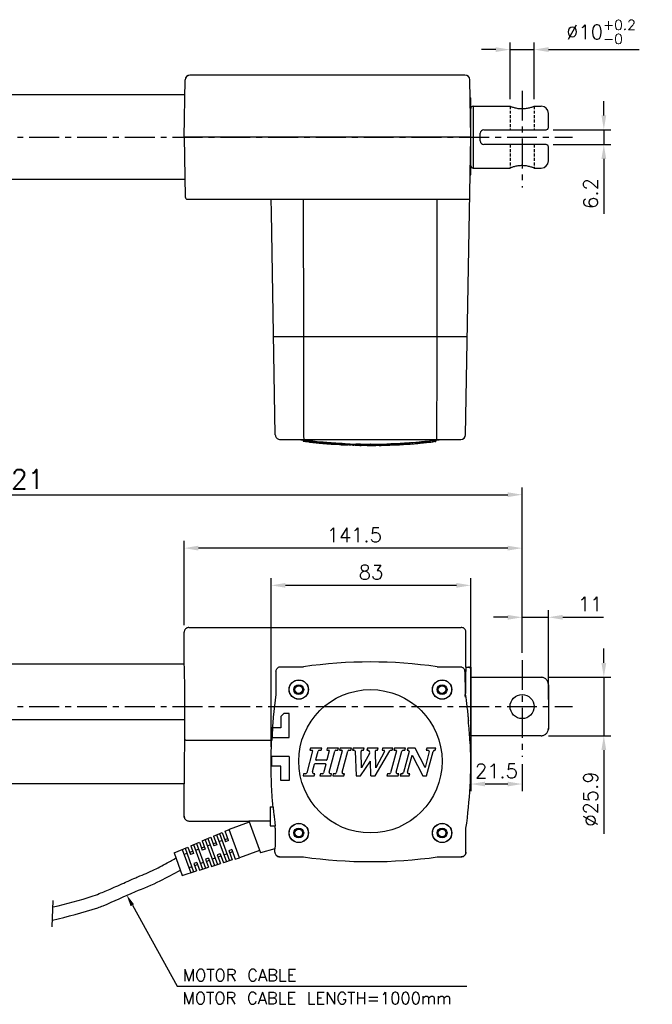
# Model space of a CAD drawing. Extents: x 378 to 1209, y 37 to 449.
# Tile 3 of 3: x 944 to 1209, y 37 to 449. Entities that reach past the tile are written whole.
import ezdxf

# ---------------------------------------------------------------- set-up
doc = ezdxf.new("R2010")
doc.units = 0
doc.header["$LTSCALE"] = 10
doc.header["$MEASUREMENT"] = 0
doc.header["$PDMODE"] = 3
doc.linetypes.add('CENTER', pattern=[2, 1.25, -0.25, 0.25, -0.25])
doc.linetypes.add('HIDDEN', pattern=[0.375, 0.25, -0.125])
doc.layers.get('0').update_dxf_attribs({"linetype": 'CONTINUOUS'})
doc.layers.get('DEFPOINTS').update_dxf_attribs({"linetype": 'CONTINUOUS'})
for name, color, linetype in [('CENTER', 7, 'CENTER'), ('DIM', 7, 'CONTINUOUS'), ('HIDDEN', 7, 'HIDDEN')]:
    doc.layers.add(name, color=color, linetype=linetype)
doc.styles.get("Standard").update_dxf_attribs({"font": 'txt.shx'})
doc.dimstyles.new('W_8', dxfattribs={"dimtxt": 8, "dimasz": 3, "dimexe": 3, "dimexo": 3, "dimgap": 2.5, "dimtad": 1, "dimdec": 3, "dimtxsty": 'STANDARD', "dimblk1": 'OPEN', "dimblk2": 'OPEN', "dimsah": 1, "dimcen": -2.5, "dimclrd": 256, "dimclre": 256, "dimclrt": 256, "dimazin": 3, "dimtfac": 0.8, "dimtmove": 0, "dimatfit": 3, "dimtolj": 1})

# ---------------------------------------------------------------- blocks, each defined once
blk = doc.blocks.new('*D18')
at = {"layer": 'DEFPOINTS', "color": 0}
for p in [(1162.33, 174.3), (1162.33, 149.85), (1188.52, 149.85)]:
    blk.add_point(p, dxfattribs=at)
at = {"layer": 'DIM'}
for p, q in [((1188.52, 180.3), (1188.52, 186.3)), ((1165.33, 174.3), (1191.52, 174.3)), ((1188.52, 174.3), (1188.52, 149.85)), ((1165.33, 149.85), (1191.52, 149.85)), ((1188.52, 143.85), (1188.52, 108.85))]:
    blk.add_line(p, q, dxfattribs=at)
for points in [[(1187.52, 180.3), (1189.52, 180.3), (1188.52, 174.3)], [(1187.52, 143.85), (1189.52, 143.85), (1188.52, 149.85)]]:
    blk.add_solid(points, dxfattribs=at)
at = {"layer": 'DIM', "insert": (1183.02, 123.35), "char_height": 6, "attachment_point": 5, "rotation": 90}
blk.add_mtext('\\A1;%%c25.9', dxfattribs=at)
blk = doc.blocks.new('*D19')
at = {"layer": 'DEFPOINTS', "color": 0}
for p in [(1154.33, 199.42), (1154.33, 181.51), (1165.33, 162.07)]:
    blk.add_point(p, dxfattribs=at)
at = {"layer": 'DIM'}
for p, q in [((1154.33, 184.51), (1154.33, 202.42)), ((1165.33, 165.07), (1165.33, 202.42)), ((1148.33, 199.42), (1142.33, 199.42)), ((1154.33, 199.42), (1165.33, 199.42)), ((1171.33, 199.42), (1188.33, 199.42))]:
    blk.add_line(p, q, dxfattribs=at)
for points in [[(1148.33, 200.42), (1148.33, 198.42), (1154.33, 199.42)], [(1171.33, 200.42), (1171.33, 198.42), (1165.33, 199.42)]]:
    blk.add_solid(points, dxfattribs=at)
at = {"layer": 'DIM', "insert": (1182.83, 204.92), "char_height": 6, "attachment_point": 5}
blk.add_mtext('\\A1;11', dxfattribs=at)
blk = doc.blocks.new('*D20')
at = {"layer": 'DEFPOINTS', "color": 0}
for p in [(1049.24, 212.78), (1132.83, 146.85), (1049.24, 142.17)]:
    blk.add_point(p, dxfattribs=at)
at = {"layer": 'DIM'}
for p, q in [((1049.24, 145.17), (1049.24, 215.78)), ((1132.83, 149.85), (1132.83, 215.78)), ((1126.83, 212.78), (1055.24, 212.78))]:
    blk.add_line(p, q, dxfattribs=at)
for points in [[(1055.24, 213.78), (1055.24, 211.78), (1049.24, 212.78)], [(1126.83, 213.78), (1126.83, 211.78), (1132.83, 212.78)]]:
    blk.add_solid(points, dxfattribs=at)
at = {"layer": 'DIM', "insert": (1091.03, 218.28), "char_height": 6, "attachment_point": 5}
blk.add_mtext('\\A1;83', dxfattribs=at)
blk = doc.blocks.new('*D21')
at = {"layer": 'DEFPOINTS', "color": 0}
for p in [(1012.83, 228.36), (1012.83, 193.17), (1154.33, 181.51)]:
    blk.add_point(p, dxfattribs=at)
at = {"layer": 'DIM'}
for p, q in [((1012.83, 196.17), (1012.83, 231.36)), ((1154.33, 184.51), (1154.33, 231.36)), ((1148.33, 228.36), (1018.83, 228.36))]:
    blk.add_line(p, q, dxfattribs=at)
for points in [[(1018.83, 229.36), (1018.83, 227.36), (1012.83, 228.36)], [(1148.33, 229.36), (1148.33, 227.36), (1154.33, 228.36)]]:
    blk.add_solid(points, dxfattribs=at)
at = {"layer": 'DIM', "insert": (1084.07, 233.86), "char_height": 6, "attachment_point": 5}
blk.add_mtext('\\A1;141.5', dxfattribs=at)
blk = doc.blocks.new('*D22')
at = {"layer": 'DEFPOINTS', "color": 0}
for p in [(1132.83, 149.85), (1154.33, 141.01), (1132.83, 129.66)]:
    blk.add_point(p, dxfattribs=at)
at = {"layer": 'DIM'}
for p, q in [((1132.83, 146.85), (1132.83, 126.66)), ((1154.33, 138.01), (1154.33, 126.66)), ((1148.33, 129.66), (1138.83, 129.66))]:
    blk.add_line(p, q, dxfattribs=at)
for points in [[(1138.83, 130.66), (1138.83, 128.66), (1132.83, 129.66)], [(1148.33, 130.66), (1148.33, 128.66), (1154.33, 129.66)]]:
    blk.add_solid(points, dxfattribs=at)
at = {"layer": 'DIM', "insert": (1143.58, 135.16), "char_height": 6, "attachment_point": 5}
blk.add_mtext('\\A1;21.5', dxfattribs=at)
blk = doc.blocks.new('*D23')
at = {"layer": 'DEFPOINTS', "color": 0}
for p in [(1159.38, 436.94), (1149.28, 413.26), (1159.38, 413.26)]:
    blk.add_point(p, dxfattribs=at)
at = {"layer": 'DIM'}
for p, q in [((1143.28, 436.94), (1137.28, 436.94)), ((1149.28, 416.26), (1149.28, 439.94)), ((1149.28, 436.94), (1159.38, 436.94)), ((1159.38, 416.26), (1159.38, 439.94)), ((1165.38, 436.94), (1203.28, 436.94))]:
    blk.add_line(p, q, dxfattribs=at)
for points in [[(1143.28, 437.94), (1143.28, 435.94), (1149.28, 436.94)], [(1165.38, 437.94), (1165.38, 435.94), (1159.38, 436.94)]]:
    blk.add_solid(points, dxfattribs=at)
at = {"layer": 'DIM', "insert": (1187.33, 444.34), "char_height": 6, "attachment_point": 5}
blk.add_mtext('\\A1;\\A1;%%c10{\\H0.7x;\\S+0.2^ -0;}', dxfattribs=at)
blk = doc.blocks.new('*D24')
at = {"layer": 'DEFPOINTS', "color": 0}
for p in [(1164.33, 403.41), (1164.33, 397.21), (1188.52, 397.21)]:
    blk.add_point(p, dxfattribs=at)
at = {"layer": 'DIM'}
for p, q in [((1188.52, 409.41), (1188.52, 415.41)), ((1167.33, 403.41), (1191.52, 403.41)), ((1188.52, 403.41), (1188.52, 397.21)), ((1167.33, 397.21), (1191.52, 397.21)), ((1188.52, 391.21), (1188.52, 368.21))]:
    blk.add_line(p, q, dxfattribs=at)
for points in [[(1187.52, 409.41), (1189.52, 409.41), (1188.52, 403.41)], [(1187.52, 391.21), (1189.52, 391.21), (1188.52, 397.21)]]:
    blk.add_solid(points, dxfattribs=at)
at = {"layer": 'DIM', "insert": (1183.02, 376.71), "char_height": 6, "attachment_point": 5, "rotation": 90}
blk.add_mtext('\\A1;6.2', dxfattribs=at)
blk = doc.blocks.new('*D25')
at = {"layer": 'DEFPOINTS', "color": 0}
for p in [(1154.33, 250.71), (733.33, 182.38), (1154.33, 181.51)]:
    blk.add_point(p, dxfattribs=at)
at = {"layer": 'DIM'}
for p, q in [((733.33, 185.38), (733.33, 253.71)), ((1154.33, 184.51), (1154.33, 253.71)), ((739.33, 250.71), (1148.33, 250.71))]:
    blk.add_line(p, q, dxfattribs=at)
for points in [[(739.33, 251.71), (739.33, 249.71), (733.33, 250.71)], [(1148.33, 251.71), (1148.33, 249.71), (1154.33, 250.71)]]:
    blk.add_solid(points, dxfattribs=at)
at = {"layer": 'DIM', "insert": (943.83, 257.21), "char_height": 8, "attachment_point": 5}
blk.add_mtext('\\A1;421', dxfattribs=at)

msp = doc.modelspace()

# ---------------------------------------------------------------- linework, layer by layer
for p, q in [((1012.825, 400.3126), (1013.2445, 424.3475)), ((1130.4058, 426.3126), (1015.2442, 426.3126)), ((1015.2442, 426.3126), (1015.2442, 426.2147)), ((1132.825, 400.3126), (1132.4055, 424.3475)), ((1013.134, 418.0126), (775.825, 418.0126)), ((1132.537, 416.8126), (1132.825, 416.8126)), ((1132.825, 384.8126), (1132.825, 416.8126)), ((1133.825, 413.2626), (1133.825, 387.3626)), ((1133.825, 413.2626), (1149.275, 413.2626)), ((1159.375, 413.2626), (1162.325, 413.2626)), ((1165.325, 404.4126), (1165.325, 410.2625)), ((1132.825, 400.3126), (1012.825, 400.3126)), ((1012.825, 400.3126), (1013.2617, 375.2952)), ((1130.6512, 275.7777), (1132.825, 400.3126)), ((1136.825, 398.7126), (1136.825, 401.9126)), ((1138.325, 403.4126), (1164.325, 403.4126)), ((1164.325, 397.2126), (1138.325, 397.2126)), ((1165.325, 390.3628), (1165.325, 396.2126)), ((1133.825, 387.3626), (1149.275, 387.3626)), ((1159.375, 387.3626), (1162.325, 387.3626)), ((1013.134, 382.6126), (775.825, 382.6126)), ((1014.2624, 374.3126), (1132.3712, 374.3126)), ((1049.3748, 368.8126), (1049.2788, 374.3126)), ((1062.9293, 316.8126), (1062.8575, 374.3126)), ((1118.7207, 316.8126), (1118.7925, 374.3126)), ((1049.385, 368.8126), (1049.3748, 368.8126)), ((1051.009, 275.7777), (1049.385, 368.8126)), ((1131.3675, 316.8126), (1050.2927, 316.8126)), ((1053.0089, 273.8126), (1128.6515, 273.8126)), ((1062.6149, 273.6644), (1062.6149, 273.1603)), ((1067.2955, 273.1249), (1067.2955, 272.622)), ((1067.4584, 272.5723), (1067.4584, 272.5242)), ((1067.5463, 273.0751), (1067.5463, 272.5723)), ((1067.6845, 273.0027), (1067.6845, 272.5)), ((1069.6358, 272.8921), (1069.6358, 272.3897)), ((1072.1065, 272.0911), (1072.1145, 272.0901)), ((1073.5547, 272.0193), (1073.5389, 272.023)), ((1074.3163, 272.5002), (1074.3163, 271.9987)), ((1074.5671, 272.4584), (1074.5671, 271.957)), ((1075.0184, 272.4499), (1075.0184, 271.9485)), ((1079.6989, 272.1704), (1079.6989, 271.6696)), ((1079.9498, 272.1346), (1079.9498, 271.6339)), ((1080.168, 272.064), (1084.5712, 271.8992)), ((1081.7725, 272.004), (1081.7725, 271.5407)), ((1082.5835, 271.9736), (1082.5835, 271.5098)), ((1082.8343, 271.9642), (1082.8343, 271.5218)), ((1083.2856, 271.9473), (1083.2856, 271.4853)), ((1083.93, 271.9232), (1083.9288, 271.4648)), ((1084.3971, 271.9057), (1084.3971, 271.7758)), ((1084.8476, 271.9753), (1084.8476, 271.4749)), ((1086.7198, 271.9335), (1086.7198, 271.4333)), ((1086.7198, 271.9335), (1088.0879, 271.8664)), ((1092.8045, 271.9049), (1092.8045, 271.4047)), ((1097.7191, 272.0014), (1097.7191, 271.501)), ((1102.3996, 272.1929), (1102.3996, 271.6921)), ((1102.6505, 272.1824), (1102.6505, 271.6816)), ((1103.3358, 272.2429), (1103.3358, 271.7419)), ((1107.0802, 272.4818), (1107.0802, 271.9803)), ((1107.331, 272.4764), (1107.331, 271.975)), ((1107.5419, 271.9304), (1108.2381, 271.998)), ((1109.5725, 272.5916), (1107.5556, 272.4328)), ((1108.2381, 272.4995), (1108.2381, 271.998)), ((1112.6969, 272.9575), (1112.6969, 272.4549)), ((1114.3351, 273.1228), (1114.3351, 272.6199)), ((1116.0246, 272.7188), (1114.359, 272.5386)), ((1117.0802, 273.3518), (1117.0802, 272.8768)), ((1117.7583, 273.4353), (1117.7583, 272.9671)), ((1117.9512, 273.459), (1117.9512, 272.9903)), ((1118.2021, 273.4899), (1118.2021, 273.0419)), ((1078.9373, 271.672), (1078.9216, 271.6754)), ((1084.3971, 271.7758), (1084.3971, 271.4423)), ((1086.7198, 271.4333), (1088.0879, 271.3662)), ((1090.825, 271.3126), (1090.825, 271.8126)), ((1090.9323, 271.8962), (1090.9323, 271.3961)), ((1014.8247, 195.1735), (1128.8253, 195.1735)), ((1012.825, 179.7735), (1012.825, 193.1738)), ((1130.825, 178.5735), (1130.825, 193.1738)), ((1012.825, 179.7735), (775.825, 179.7735)), ((1053.2785, 178.7197), (1062.8574, 178.7197)), ((1118.7926, 178.7197), (1128.3715, 178.7197)), ((1130.825, 178.5735), (1132.825, 178.5735)), ((1132.825, 178.5735), (1132.825, 146.574)), ((1051.2788, 176.72), (1051.2788, 167.1411)), ((1130.3883, 176.7371), (1130.4323, 167.5735)), ((1132.825, 174.2981), (1162.325, 174.2981)), ((1165.325, 171.1395), (1165.325, 153.0075)), ((1130.4323, 167.5735), (1130.4323, 167.1454)), ((1130.587, 167.5735), (1130.4323, 167.5735)), ((1130.587, 166.0469), (1130.587, 167.5735)), ((1054.525, 159.1735), (1053.325, 157.9735)), ((1053.325, 157.9735), (1053.325, 153.1735)), ((1056.825, 159.1735), (1054.525, 159.1735)), ((1056.825, 149.1735), (1056.825, 159.1735)), ((1013.1183, 156.5094), (775.825, 156.5094)), ((1012.9635, 129.7235), (1013.1183, 156.5094)), ((1053.325, 153.1735), (1049.8743, 153.1735)), ((1049.6295, 149.1735), (1056.825, 149.1735)), ((1162.325, 149.8489), (1132.825, 149.8489)), ((1138.325, 149.8489), (1138.325, 149.9096)), ((1014.2624, 148.028), (1049.4784, 148.028)), ((1065.7503, 144.7289), (1065.4995, 143.7928)), ((1070.4309, 144.7289), (1065.7503, 144.7289)), ((1070.18, 143.7928), (1070.4309, 144.7289)), ((1072.7711, 144.7289), (1072.5203, 143.7928)), ((1077.4517, 144.7289), (1072.7711, 144.7289)), ((1077.2009, 143.7928), (1077.4517, 144.7289)), ((1078.1538, 144.7289), (1077.9029, 143.7928)), ((1082.8343, 144.7289), (1078.1538, 144.7289)), ((1082.5835, 143.7928), (1082.8343, 144.7289)), ((1083.5364, 144.7289), (1083.2856, 143.7928)), ((1088.217, 144.7289), (1083.5364, 144.7289)), ((1087.9661, 143.7928), (1088.217, 144.7289)), ((1089.6211, 144.7289), (1089.3703, 143.7928)), ((1094.0677, 144.7289), (1089.6211, 144.7289)), ((1093.8168, 143.7928), (1094.0677, 144.7289)), ((1095.9399, 144.7289), (1095.6891, 143.7928)), ((1100.1524, 144.7289), (1095.9399, 144.7289)), ((1099.9016, 143.7928), (1100.1524, 144.7289)), ((1100.8545, 144.7289), (1100.6036, 143.7928)), ((1105.535, 144.7289), (1100.8545, 144.7289)), ((1105.2842, 143.7928), (1105.535, 144.7289)), ((1106.4711, 144.7289), (1106.2203, 143.7928)), ((1109.543, 144.7289), (1106.4711, 144.7289)), ((1113.6647, 136.6396), (1109.543, 144.7289)), ((1114.4576, 144.7289), (1114.2068, 143.7928)), ((1118.2021, 144.7289), (1114.4576, 144.7289)), ((1117.9512, 143.7928), (1118.2021, 144.7289)), ((1132.721, 145.5735), (1132.825, 145.5735)), ((1132.825, 146.5735), (1132.825, 145.5735)), ((1056.825, 141.1735), (1049.385, 141.1735)), ((1056.825, 141.1735), (1056.825, 131.1735)), ((1066.5907, 143.4982), (1064.1287, 134.3098)), ((1065.4995, 143.7928), (1066.3642, 143.7928)), ((1067.9598, 139.8739), (1068.9166, 143.4447)), ((1069.369, 143.7928), (1070.18, 143.7928)), ((1072.5203, 143.7928), (1073.3851, 143.7928)), ((1073.6115, 143.4982), (1072.6082, 139.7537)), ((1073.5547, 134.5521), (1075.9376, 143.4452)), ((1076.3899, 143.7928), (1077.2009, 143.7928)), ((1078.9941, 143.4982), (1076.5321, 134.3098)), ((1077.9029, 143.7928), (1078.7677, 143.7928)), ((1078.9373, 134.5521), (1081.3206, 143.4466)), ((1081.7725, 143.7928), (1082.5835, 143.7928)), ((1083.2856, 143.7928), (1083.9288, 143.7928)), ((1084.3971, 143.3453), (1084.8476, 133.0275)), ((1087.0352, 136.4112), (1086.9146, 143.3166)), ((1090.4862, 142.3886), (1087.0352, 136.4112)), ((1087.3826, 143.7928), (1087.9661, 143.7928)), ((1089.3703, 143.7928), (1089.6755, 143.7928)), ((1092.8045, 133.0275), (1098.885, 143.5592)), ((1093.1197, 136.4203), (1092.9952, 143.5559)), ((1096.6907, 143.2801), (1093.1197, 136.4203)), ((1093.2292, 143.7928), (1093.8168, 143.7928)), ((1095.6891, 143.7928), (1096.3791, 143.7928)), ((1101.6948, 143.4982), (1099.2328, 134.3098)), ((1099.2901, 143.7928), (1099.9016, 143.7928)), ((1100.6036, 143.7928), (1101.4692, 143.7928)), ((1101.638, 134.5521), (1104.0213, 143.4466)), ((1104.4732, 143.7928), (1105.2842, 143.7928)), ((1106.9987, 143.2041), (1104.6621, 134.484)), ((1106.2203, 143.7928), (1106.5464, 143.7928)), ((1106.3017, 134.5517), (1108.2381, 141.7784)), ((1108.2381, 141.7784), (1112.6969, 133.0275)), ((1115.4238, 143.2046), (1113.6647, 136.6396)), ((1114.2068, 143.7928), (1114.9714, 143.7928)), ((1114.3351, 133.0275), (1117.0802, 143.2724)), ((1117.7583, 143.7928), (1117.9512, 143.7928)), ((1053.325, 137.1735), (1049.385, 137.1735)), ((1053.325, 131.1735), (1053.325, 137.1735)), ((1066.6125, 134.8456), (1067.4584, 138.0027)), ((1067.6845, 138.1761), (1071.8801, 138.1761)), ((1072.3821, 139.5803), (1068.1857, 139.5803)), ((1072.1065, 137.8815), (1071.1495, 134.3098)), ((1086.7198, 133.0275), (1090.825, 139.1735)), ((1090.9323, 133.0275), (1090.825, 139.1735)), ((1062.8657, 133.9636), (1062.6149, 133.0275)), ((1062.6149, 133.0275), (1067.2955, 133.0275)), ((1063.6767, 133.9636), (1062.8657, 133.9636)), ((1067.5463, 133.9636), (1067.2911, 133.9636)), ((1067.2955, 133.0275), (1067.5463, 133.9636)), ((1069.8866, 133.9636), (1069.6358, 133.0275)), ((1069.6358, 133.0275), (1074.3163, 133.0275)), ((1070.6976, 133.9636), (1069.8866, 133.9636)), ((1074.5671, 133.9636), (1074.007, 133.9636)), ((1074.3163, 133.0275), (1074.5671, 133.9636)), ((1075.2692, 133.9636), (1075.0184, 133.0275)), ((1075.0184, 133.0275), (1079.6989, 133.0275)), ((1076.0802, 133.9636), (1075.2692, 133.9636)), ((1079.9498, 133.9636), (1079.3896, 133.9636)), ((1079.6989, 133.0275), (1079.9498, 133.9636)), ((1084.8476, 133.0275), (1086.7198, 133.0275)), ((1090.9323, 133.0275), (1092.8045, 133.0275)), ((1097.9699, 133.9636), (1097.7191, 133.0275)), ((1097.7191, 133.0275), (1102.3996, 133.0275)), ((1098.7809, 133.9636), (1097.9699, 133.9636)), ((1102.6505, 133.9636), (1102.0903, 133.9636)), ((1102.3996, 133.0275), (1102.6505, 133.9636)), ((1103.5866, 133.9636), (1103.3358, 133.0275)), ((1103.3358, 133.0275), (1107.0802, 133.0275)), ((1103.984, 133.9636), (1103.5866, 133.9636)), ((1107.331, 133.9636), (1106.7541, 133.9636)), ((1107.0802, 133.0275), (1107.331, 133.9636)), ((1112.6969, 133.0275), (1114.3351, 133.0275)), ((1012.9635, 129.7235), (775.825, 129.7235)), ((1012.825, 116.1732), (1012.825, 129.7235)), ((1056.825, 131.1735), (1053.325, 131.1735)), ((1048.825, 120.1735), (1050.1205, 120.1735)), ((1048.825, 120.1729), (1048.825, 112.1741)), ((1014.8247, 114.1735), (1039.9263, 114.1735)), ((1039.9051, 114.2318), (1044.7674, 100.8727)), ((1048.825, 112.1735), (1051.0571, 112.1735)), ((1130.825, 101.1732), (1130.825, 111.1735)), ((1050.825, 102.5226), (1044.7674, 100.8727)), ((1050.825, 102.491), (1044.7674, 100.8727)), ((1050.825, 101.1732), (1050.825, 102.5226)), ((1052.8247, 99.1735), (1062.825, 99.1735)), ((1118.825, 99.1735), (1128.8253, 99.1735)), ((1008.6579, 98.2787), (1009.3687, 98.7485))]:
    msp.add_line(p, q)
at = {"ltscale": 0.5}
for p, q in [((1040.0988, 113.7176), (1031.6445, 110.6312)), ((1020.4019, 105.8515), (1023.9958, 107.3795)), ((1023.9958, 107.3795), (1025.3224, 103.7456)), ((1025.1938, 107.8888), (1028.795, 109.4198)), ((1025.1938, 107.8888), (1026.5436, 104.1914)), ((1026.3991, 108.4011), (1030.5169, 97.1213)), ((1027.597, 108.9105), (1031.7613, 97.5036)), ((1028.795, 109.4198), (1030.2145, 105.5316)), ((1029.9858, 109.926), (1031.6445, 110.6312)), ((1031.4283, 105.9747), (1029.9858, 109.926)), ((1035.9654, 98.7952), (1031.6445, 110.6312)), ((1008.6063, 100.8368), (1014.4119, 103.305)), ((1014.4119, 103.305), (1015.5531, 100.1792)), ((1015.6099, 103.8143), (1019.2039, 105.3422)), ((1015.6099, 103.8143), (1016.7742, 100.625)), ((1016.8079, 104.3236), (1020.5546, 94.0605)), ((1018.0059, 104.8329), (1021.799, 94.4428)), ((1019.2039, 105.3422), (1020.4377, 101.9624)), ((1020.0948, 102.9018), (1021.316, 103.3476)), ((1020.4019, 105.8515), (1021.6589, 102.4082)), ((1021.5999, 106.3608), (1025.532, 95.5897)), ((1022.5372, 103.7934), (1023.7583, 104.2392)), ((1022.7978, 106.8701), (1026.7764, 95.9721)), ((1024.9795, 104.685), (1026.2007, 105.1308)), ((1026.5436, 104.1914), (1025.3224, 103.7456)), ((1027.4218, 105.5766), (1028.643, 106.0224)), ((1029.8642, 106.4682), (1031.0853, 106.914)), ((1031.4283, 105.9747), (1030.2071, 105.5289)), ((1008.6063, 100.8368), (1012.0356, 91.4432)), ((1012.016, 102.2864), (1015.5772, 92.5313)), ((1012.7678, 100.2269), (1013.989, 100.6727)), ((1012.7678, 100.2269), (1013.989, 100.6727)), ((1013.2139, 102.7957), (1016.8216, 92.9136)), ((1013.2139, 102.7957), (1016.8216, 92.9136)), ((1015.2101, 101.1185), (1016.4313, 101.5643)), ((1016.7742, 100.625), (1015.5531, 100.1792)), ((1017.6525, 102.0101), (1018.8736, 102.456)), ((1021.6589, 102.4082), (1020.4377, 101.9624)), ((1027.9153, 100.434), (1026.6941, 99.9882)), ((1026.6941, 99.9882), (1028.0207, 96.3544)), ((1028.2582, 99.4946), (1027.0371, 99.0488)), ((1027.9153, 100.434), (1029.2651, 96.7367)), ((1030.7006, 100.3862), (1029.4794, 99.9404)), ((1032.8, 102.2172), (1031.5788, 101.7714)), ((1031.5862, 101.7741), (1033.0057, 97.8859)), ((1033.1429, 101.2779), (1031.9217, 100.8321)), ((1032.8, 102.2172), (1034.2425, 98.2659)), ((1044.4197, 101.8816), (1035.9654, 98.7952)), ((1016.0465, 95.0366), (1014.8254, 94.5907)), ((1016.0465, 95.0366), (1014.8254, 94.5907)), ((1018.146, 96.8675), (1016.9248, 96.4217)), ((1016.9248, 96.4217), (1018.0659, 93.2959)), ((1018.4889, 95.9282), (1017.2677, 95.4824)), ((1018.146, 96.8675), (1019.3103, 93.6782)), ((1019.3103, 93.6782), (1023.0433, 94.8251)), ((1020.9312, 96.8198), (1019.71, 96.374)), ((1023.0306, 98.6508), (1021.8095, 98.205)), ((1021.8095, 98.205), (1023.0433, 94.8251)), ((1023.3736, 97.7114), (1022.1524, 97.2656)), ((1023.0306, 98.6508), (1024.2877, 95.2074)), ((1024.2877, 95.2074), (1028.0207, 96.3544)), ((1025.8159, 98.603), (1024.5947, 98.1572)), ((1033.0057, 97.8859), (1029.2651, 96.7367)), ((1034.2425, 98.2659), (1035.9654, 98.7952)), ((1012.0356, 91.4432), (1018.0659, 93.2959)), ((957.6243, 69.8716), (958.0715, 80.9364))]:
    msp.add_line(p, q, dxfattribs=at)
for points in [[(1015.2442, 426.2147), (1014.6325, 426.1246), (1014.0794, 425.8608), (1013.638, 425.4486), (1013.3505, 424.9275), (1013.2445, 424.3475)], [(1088.0879, 271.8664), (1089.4564, 271.8261), (1090.825, 271.8126)], [(1088.0879, 271.3662), (1089.4564, 271.326), (1090.825, 271.3126)], [(1090.9323, 271.8962), (1090.8965, 271.8498), (1090.8608, 271.8219), (1090.825, 271.8126)], [(1090.9323, 271.3961), (1090.8965, 271.3497), (1090.8608, 271.3219), (1090.825, 271.3126)]]:
    msp.add_lwpolyline(points)
for centre, radius in [((1060.825, 169.1735), 4.0524), ((1060.825, 169.1735), 4), ((1120.825, 169.1735), 4.0524), ((1120.825, 169.1735), 4), ((1060.825, 169.1735), 2.05), ((1060.825, 169.1735), 1.6), ((1090.825, 139.1735), 30), ((1120.825, 169.1735), 2.05), ((1120.825, 169.1735), 1.6), ((1154.325, 162.0735), 5.05), ((1060.825, 109.1735), 4.0524), ((1060.825, 109.1735), 4), ((1120.825, 109.1735), 4.0524), ((1120.825, 109.1735), 4), ((1060.825, 109.1735), 2.05), ((1060.825, 109.1735), 1.6), ((1120.825, 109.1735), 2.05), ((1120.825, 109.1735), 1.6)]:
    msp.add_circle(centre, radius)
for centre, radius, start, end in [((1015.2442, 424.3126), 2, 90, 179), ((1130.4058, 424.3126), 2, 1, 90), ((1133.825, 412.2626), 1, 90, 180), ((1162.325, 410.2626), 3, 0, 90), ((1164.325, 404.4126), 1, 270, 0), ((1138.325, 401.9126), 1.5, 90, 180), ((1138.325, 398.7126), 1.5, 180, 270), ((1164.325, 396.2126), 1, 0, 90), ((1133.825, 388.3626), 1, 180, 270), ((1162.325, 390.3626), 3, 270, 0), ((1131.825, 384.8126), 1, 316.065488, 0), ((1014.2615, 375.3126), 1, 181, 270), ((1090.825, 497.8126), 226, 262.37185, 262.82682), ((1090.825, 497.8126), 226.5, 263.55003, 263.856402), ((1090.825, 497.8126), 226.5, 265.259481, 265.740394), ((1090.825, 497.8126), 226, 265.912701, 265.988046), ((1090.825, 497.8126), 226, 271.40505, 271.748781), ((1090.825, 497.8126), 226, 273.058709, 273.174638), ((1090.825, 497.8126), 226, 276.401947, 277.62815), ((1128.6515, 275.8126), 2, 270, 359), ((1090.825, 497.8126), 226.5, 266.70971, 267.105266), ((1090.825, 497.8126), 226.5, 268.417827, 269.026016), ((1090.825, 497.8126), 226.5, 270.027243, 270.570305), ((1090.825, 497.8126), 226.5, 272.461292, 272.851598), ((1090.825, 497.8126), 226.5, 273.826966, 274.033838), ((1090.825, -15.8265), 196.5462, 81.819322, 98.180678), ((1131.825, 177.5735), 1, 0, 90), ((1245.825, 139.1735), 196.5462, 171.819322, 177.417918), ((935.825, 139.1735), 196.6073, 7.8561, 8.179405), ((1245.825, 139.1735), 196.4502, 175.913358, 177.082184), ((935.825, 139.1735), 197, 351.828766, 2.013616), ((1131.825, 146.5735), 1, 331.444381, 0), ((1245.825, 139.1735), 196.4502, 179.416679, 180.583321), ((1066.3646, 143.5587), 0.234, 345, 90.095504), ((1069.369, 143.3247), 0.4681, 90, 165.147003), ((1073.3854, 143.5587), 0.234, 345.000018, 90.095504), ((1076.3899, 143.3247), 0.4681, 90, 165.089776), ((1078.7681, 143.5587), 0.234, 345.000006, 90.095504), ((1081.7725, 143.3247), 0.4681, 90, 164.910233), ((1083.9295, 143.3247), 0.4681, 2.524726, 90.081313), ((1087.3826, 143.3247), 0.4681, 90, 181.000021), ((1089.6755, 142.8567), 0.9361, 330.000029, 90), ((1093.2292, 143.5587), 0.234, 90, 180.692879), ((1096.3791, 143.4417), 0.351, 332.59293, 90), ((1099.2901, 143.3247), 0.4681, 90, 149.93148), ((1101.4688, 143.5587), 0.234, 345.000006, 89.904496), ((1104.4732, 143.3247), 0.4681, 90, 164.910233), ((1106.5464, 143.3247), 0.4681, 345.060257, 90), ((1114.9714, 143.3247), 0.4681, 345.131073, 90), ((1117.7583, 143.0907), 0.7021, 90, 164.999992), ((1067.6845, 137.9421), 0.234, 90, 165.000024), ((1068.1861, 139.8143), 0.234, 165.247914, 269.904496), ((1071.8805, 137.9421), 0.234, 345.00002, 90.095504), ((1072.3821, 139.8143), 0.234, 270, 345.000018), ((1063.6767, 134.4317), 0.4681, 270, 344.910229), ((1067.2911, 134.6657), 0.7021, 165.151374, 270), ((1070.6976, 134.4317), 0.4681, 270, 344.910249), ((1074.007, 134.4317), 0.4681, 165.085217, 270), ((1076.0802, 134.4317), 0.4681, 270, 344.910234), ((1079.3896, 134.4317), 0.4681, 165.085217, 270), ((1098.7809, 134.4317), 0.4681, 270, 344.910234), ((1102.0903, 134.4317), 0.4681, 165.085217, 270), ((1103.984, 134.6657), 0.7021, 270, 345.000003), ((1106.7541, 134.4317), 0.4681, 165.144275, 270), ((1090.825, 294.1735), 197, 261.828766, 278.171234), ((919.7734, 250.3639), 176.3165, 282.508971, 288.161432), ((919.7734, 250.3639), 181.6165, 282.066912, 288.254727)]:
    msp.add_arc(centre, radius, start, end)
for points in [[(1149.275, 413.2626), (1149.3577, 413.2306), (1149.6113, 413.1352), (1150.0318, 412.9867), (1150.6094, 412.8029), (1151.32, 412.6102), (1152.1358, 412.4367), (1153.0082, 412.3099), (1153.9163, 412.2444), (1154.8312, 412.2481), (1155.7394, 412.321), (1156.5992, 412.4523), (1157.3889, 412.6247), (1158.0717, 412.8121), (1158.6288, 412.9903), (1159.0391, 413.1354), (1159.291, 413.2301), (1159.375, 413.2626)], [(1159.375, 387.3626), (1159.2911, 387.3951), (1159.0392, 387.4898), (1158.6288, 387.635), (1158.0712, 387.8133), (1157.3877, 388.0009), (1156.5973, 388.1733), (1155.7372, 388.3045), (1154.8292, 388.3772), (1153.9146, 388.3808), (1153.0068, 388.3152), (1152.1346, 388.1884), (1151.3191, 388.0149), (1150.6088, 387.8222), (1150.0314, 387.6385), (1149.6112, 387.49), (1149.3576, 387.3946), (1149.275, 387.3626)], [(1062.9301, 316.2125), (1062.9293, 316.8126)], [(1062.9807, 275.7777), (1062.955, 296.2952), (1062.9301, 316.2125)], [(1118.6693, 275.7777), (1118.695, 296.2952), (1118.72, 316.2125)], [(1118.72, 316.2125), (1118.7207, 316.8126)], [(1051.009, 275.7777), (1051.1144, 275.1712), (1051.4034, 274.6198), (1051.8438, 274.187), (1052.4007, 273.9073), (1053.0088, 273.8126)], [(1062.6149, 273.6644), (1063.0992, 273.604)], [(1062.6149, 273.1603), (1064.2186, 272.9647), (1065.7791, 272.7856), (1067.2955, 272.622)], [(1063.6767, 273.0059), (1063.4075, 273.0386), (1063.1371, 273.0717), (1062.8657, 273.1053)], [(1063.1247, 273.8126), (1063.0807, 273.9081), (1063.0409, 274.1856), (1063.0091, 274.6191), (1062.9884, 275.1673), (1062.9807, 275.7777)], [(1063.0992, 273.604), (1064.2186, 273.4684), (1065.779, 273.2889), (1067.2955, 273.1249)], [(1063.6767, 273.0059), (1063.8759, 272.9809), (1064.0361, 272.9589), (1064.1287, 272.944)], [(1065.4248, 272.7414), (1064.946, 272.8032), (1064.1287, 272.944)], [(1066.5886, 272.6532), (1066.6125, 272.6521), (1066.5894, 272.6577), (1066.6028, 272.6595), (1066.6522, 272.6574), (1066.7349, 272.6515)], [(1066.5886, 272.6532), (1066.6125, 272.6521)], [(1066.6125, 272.6521), (1066.8948, 272.6041)], [(1066.7349, 272.6515), (1066.8464, 272.6421), (1066.981, 272.6298)], [(1066.8948, 272.6041), (1067.1766, 272.5615)], [(1066.981, 272.6298), (1067.1317, 272.6151)], [(1067.1317, 272.6151), (1067.2911, 272.5988)], [(1067.1766, 272.5615), (1067.2842, 272.5466)], [(1067.2842, 272.5466), (1067.4584, 272.5242)], [(1067.2955, 273.1249), (1067.3793, 273.1078), (1067.4629, 273.0912), (1067.5463, 273.0751)], [(1067.2955, 272.622), (1067.3793, 272.6049), (1067.4629, 272.5884)], [(1067.5051, 272.5189), (1067.4584, 272.5242)], [(1067.4629, 272.5884), (1067.5463, 272.5723)], [(1067.6845, 272.5), (1067.5856, 272.5103), (1067.5051, 272.5189)], [(1067.6845, 273.0027), (1067.5856, 273.013), (1067.5463, 273.0171)], [(1067.6845, 273.0027), (1069.0997, 272.8615), (1069.6282, 272.8111)], [(1067.6845, 272.5), (1069.0994, 272.3592), (1069.6282, 272.3089)], [(1069.6282, 272.3089), (1069.8812, 272.2852)], [(1069.6358, 272.8921), (1071.263, 272.7447), (1072.8234, 272.6146), (1074.3163, 272.5002)], [(1069.6358, 272.3897), (1071.263, 272.2427), (1072.8234, 272.1128), (1074.3163, 271.9987)], [(1069.8866, 272.3427), (1069.8032, 272.3579), (1069.7196, 272.3735), (1069.6358, 272.3897)], [(1069.8812, 272.2852), (1070.4979, 272.2288)], [(1070.6976, 272.2689), (1070.4289, 272.293), (1070.1585, 272.3176), (1069.8866, 272.3427)], [(1070.4979, 272.2288), (1070.6926, 272.2113)], [(1070.6926, 272.2113), (1071.1452, 272.1714)], [(1070.6976, 272.2689), (1070.8969, 272.2501), (1071.0571, 272.2332), (1071.1495, 272.2213)], [(1071.1452, 272.1714), (1071.8801, 272.1085)], [(1071.4697, 272.171), (1071.1495, 272.2213)], [(1071.7881, 272.1277), (1071.4697, 272.171)], [(1072.1065, 272.0911), (1071.7881, 272.1277)], [(1072.1098, 272.0907), (1072.0663, 272.0934), (1071.9844, 272.0999), (1071.8801, 272.1085)], [(1073.5482, 272.021), (1073.636, 272.0218), (1073.8002, 272.0124), (1074.007, 271.998)], [(1073.5547, 272.0193), (1074.0019, 271.9576)], [(1074.0019, 271.9576), (1074.3543, 271.9182)], [(1074.5671, 271.957), (1074.3815, 271.9704), (1074.1947, 271.9841), (1074.007, 271.998)], [(1074.3163, 272.5002), (1074.4005, 272.4857), (1074.4841, 272.4718), (1074.5671, 272.4584)], [(1074.3163, 271.9987), (1074.4005, 271.9842), (1074.4841, 271.9703), (1074.5671, 271.957)], [(1074.3543, 271.9182), (1074.5621, 271.8989)], [(1074.5621, 272.4002), (1074.7835, 272.3827)], [(1074.5621, 271.8989), (1074.7835, 271.8814)], [(1075.0184, 272.4499), (1076.6792, 272.3395), (1078.2391, 272.2471), (1079.6989, 272.1704)], [(1075.2692, 271.9075), (1075.1862, 271.9206), (1075.1026, 271.9342), (1075.0184, 271.9485)], [(1075.0184, 271.9485), (1076.6792, 271.8384), (1078.2391, 271.7461), (1079.6989, 271.6696)], [(1076.0802, 271.8531), (1075.8123, 271.8708), (1075.542, 271.8889), (1075.2692, 271.9075)], [(1079.6989, 272.1704), (1079.7841, 272.1577), (1079.8676, 272.1458), (1079.9498, 272.1346)], [(1079.9497, 272.076), (1080.1351, 272.0656)], [(1080.1351, 272.0656), (1080.1748, 272.0637)], [(1081.3202, 272.0209), (1081.3204, 271.8862), (1081.3206, 271.7193), (1081.3206, 271.5525)], [(1084.5792, 271.899), (1084.5855, 271.8988), (1084.622, 271.8999), (1084.6586, 271.9041), (1084.6953, 271.9114), (1084.7319, 271.9219), (1084.7692, 271.9357), (1084.8075, 271.9533), (1084.8476, 271.9753)], [(1084.8476, 271.9753), (1085.4995, 271.959), (1086.1209, 271.9452), (1086.7198, 271.9335)], [(1090.9323, 271.8962), (1091.5597, 271.8974), (1092.1838, 271.9003), (1092.8045, 271.9049)], [(1092.8045, 271.9049), (1093.0629, 271.8956), (1093.3223, 271.8874)], [(1097.7191, 272.0014), (1099.135, 272.0491), (1100.6926, 272.1118), (1102.3996, 272.1929)], [(1102.3996, 272.1929), (1102.4831, 272.1889), (1102.5667, 272.1854), (1102.6505, 272.1824)], [(1102.6505, 272.1238), (1102.8294, 272.1317)], [(1102.8294, 272.1317), (1102.8774, 272.1342)], [(1103.3358, 272.2429), (1104.5222, 272.3118), (1105.7702, 272.3911), (1107.0802, 272.4818)], [(1103.3358, 271.7419), (1104.5222, 271.8107), (1105.7702, 271.8898), (1107.0802, 271.9803)], [(1106.286, 271.8905), (1106.3287, 271.8978), (1106.384, 271.9036), (1106.4585, 271.9105), (1106.548, 271.918), (1106.6483, 271.9258), (1106.7541, 271.9335)], [(1106.7547, 271.8925), (1106.9514, 271.8981)], [(1106.9514, 271.8981), (1107.3342, 271.9164)], [(1107.0802, 272.4818), (1107.1638, 272.4795), (1107.2474, 272.4777), (1107.331, 272.4764)], [(1107.0802, 271.9803), (1107.1638, 271.9781), (1107.2474, 271.9763), (1107.331, 271.975)], [(1107.3342, 271.9164), (1107.5419, 271.9304)], [(1107.3343, 272.4177), (1107.5419, 272.4317)], [(1108.2381, 271.998), (1108.8614, 272.0361), (1109.4797, 272.0822), (1109.5677, 272.0894)], [(1109.5677, 272.5912), (1110.0986, 272.6384), (1110.7239, 272.7019), (1111.3615, 272.7752), (1112.0172, 272.8599), (1112.3813, 272.9109)], [(1109.5677, 272.0894), (1110.0986, 272.1366), (1110.7239, 272.1999), (1111.3615, 272.2731), (1112.0172, 272.3576), (1112.3699, 272.4068)], [(1112.3699, 272.4068), (1112.6969, 272.4549)], [(1112.7058, 272.3729), (1112.3794, 272.3405)], [(1112.3813, 272.9109), (1112.6969, 272.9575)], [(1112.6969, 272.9575), (1113.2365, 273.0106), (1113.7826, 273.0657), (1114.3351, 273.1228)], [(1112.6969, 272.4549), (1113.2365, 272.5079), (1113.7826, 272.5629), (1114.3351, 272.6199)], [(1113.6647, 272.4814), (1112.7058, 272.3729)], [(1114.253, 272.5278), (1113.6647, 272.4814)], [(1114.3459, 272.5372), (1114.253, 272.5278)], [(1114.3351, 273.1228), (1114.3563, 273.1229)], [(1114.3351, 272.6199), (1114.3432, 272.62)], [(1114.3432, 272.62), (1115.2565, 272.6504), (1115.9871, 272.7146)], [(1114.3563, 273.1229), (1115.2565, 273.1534), (1115.9871, 273.2177)], [(1115.9871, 272.7146), (1116.1703, 272.7363), (1117.0802, 272.8768)], [(1117.7583, 272.9671), (1117.5296, 272.939), (1117.3278, 272.913), (1117.1731, 272.8915), (1117.0802, 272.8768)], [(1117.7583, 272.9671), (1117.8226, 272.9748), (1117.8869, 272.9825), (1117.9512, 272.9903)], [(1117.9512, 272.9903), (1118.0348, 273.007), (1118.1184, 273.0242), (1118.2021, 273.0419)], [(1118.5253, 273.8126), (1118.5693, 273.9081), (1118.6092, 274.1856), (1118.6409, 274.6191), (1118.6616, 275.1673), (1118.6693, 275.7777)], [(1074.7835, 271.8814), (1075.1433, 271.8599)], [(1075.1433, 271.8599), (1075.268, 271.8545)], [(1075.268, 271.8545), (1075.9376, 271.8428)], [(1076.0309, 271.8401), (1075.9376, 271.8428)], [(1076.1917, 271.8321), (1076.0309, 271.8401)], [(1076.0802, 271.8531), (1076.2798, 271.8392), (1076.44, 271.8261), (1076.5321, 271.8164)], [(1076.3899, 271.8203), (1076.1917, 271.8321)], [(1076.3899, 271.8203), (1076.6047, 271.8067)], [(1077.8341, 271.6855), (1077.7638, 271.6897), (1077.4563, 271.7119), (1077.1485, 271.7404), (1076.8406, 271.7752), (1076.5321, 271.8164)], [(1078.9308, 271.6736), (1079.0185, 271.6764), (1079.1828, 271.6709), (1079.3896, 271.6615)], [(1078.9373, 271.672), (1079.2385, 271.6362)], [(1079.2385, 271.6362), (1079.5385, 271.6065)], [(1079.9498, 271.6339), (1079.7647, 271.6428), (1079.578, 271.652), (1079.3896, 271.6615)], [(1079.5385, 271.6065), (1079.8375, 271.5828), (1080.1352, 271.5651)], [(1079.6989, 271.6696), (1079.7841, 271.657), (1079.8676, 271.6451), (1079.9498, 271.6339)], [(1080.1352, 271.5651), (1080.1748, 271.5632)], [(1080.1748, 271.5632), (1080.4319, 271.5532), (1080.7279, 271.5472), (1081.0239, 271.5469), (1081.3206, 271.5525)], [(1081.7725, 271.5407), (1081.5749, 271.5479), (1081.4142, 271.552), (1081.3206, 271.5525)], [(1081.7725, 271.5407), (1082.0472, 271.5299), (1082.3176, 271.5196), (1082.5835, 271.5098)], [(1082.5835, 271.5098), (1082.6673, 271.5133), (1082.7508, 271.5173), (1082.8343, 271.5218)], [(1083.2856, 271.4853), (1083.5033, 271.4781), (1083.7177, 271.4713), (1083.9288, 271.4648)], [(1084.3971, 271.4423), (1084.3574, 271.4466), (1084.2574, 271.4523), (1084.1082, 271.4587), (1083.9288, 271.4648)], [(1084.3971, 271.4423), (1084.436, 271.4265), (1084.4742, 271.4145), (1084.5118, 271.4059), (1084.5488, 271.4007), (1084.5792, 271.3988)], [(1084.5792, 271.3988), (1084.5855, 271.3986), (1084.622, 271.3997), (1084.6586, 271.4039), (1084.6952, 271.4112), (1084.7319, 271.4216), (1084.7691, 271.4354), (1084.8075, 271.453), (1084.8476, 271.4749)], [(1084.8476, 271.4749), (1085.4995, 271.4587), (1086.1209, 271.4449), (1086.7198, 271.4333)], [(1087.0352, 271.3612), (1087.0241, 271.3545), (1087.0021, 271.3465), (1086.9869, 271.3452)], [(1088.621, 271.3234), (1088.3958, 271.326), (1087.9936, 271.333), (1087.5389, 271.3444), (1087.0352, 271.3612)], [(1090.9323, 271.3961), (1091.5597, 271.3972), (1092.1838, 271.4001), (1092.8045, 271.4047)], [(1092.8045, 271.4047), (1093.063, 271.3954), (1093.0817, 271.3948)], [(1093.1197, 271.341), (1093.1028, 271.3311), (1093.0863, 271.3255), (1093.0717, 271.3238)], [(1093.0817, 271.3948), (1093.3224, 271.3872)], [(1094.5564, 271.3434), (1094.4515, 271.3417), (1094.1833, 271.3386), (1093.9174, 271.337), (1093.6515, 271.3369), (1093.3857, 271.3382), (1093.1197, 271.341)], [(1093.3223, 271.8874), (1093.5815, 271.8804), (1093.8395, 271.8747), (1094.1001, 271.8701), (1094.3735, 271.8665)], [(1093.3224, 271.3872), (1093.5816, 271.3803), (1093.8397, 271.3745), (1094.1004, 271.3699), (1094.3738, 271.3664)], [(1094.3735, 271.8665), (1094.6709, 271.8641), (1095.0043, 271.8634), (1095.3818, 271.8648), (1095.8095, 271.8696), (1096.2914, 271.8788), (1096.3553, 271.8803)], [(1094.3738, 271.3664), (1094.6713, 271.364)], [(1094.6713, 271.364), (1095.0048, 271.3632), (1095.3822, 271.3647), (1095.81, 271.3694), (1096.292, 271.3786), (1096.3553, 271.3802)], [(1096.3553, 271.3802), (1096.3804, 271.3808)], [(1096.3804, 271.3808), (1096.8325, 271.3938)], [(1096.8325, 271.3938), (1097.4406, 271.4171), (1097.7226, 271.4301)], [(1097.7191, 271.501), (1099.135, 271.5486), (1100.6926, 271.6112), (1102.3996, 271.6921)], [(1097.7226, 271.4301), (1097.972, 271.4428)], [(1098.7809, 271.5124), (1098.5055, 271.5029), (1098.2352, 271.4938), (1097.9699, 271.4853)], [(1097.972, 271.4428), (1098.1222, 271.451)], [(1098.1222, 271.451), (1098.7822, 271.4916)], [(1098.7809, 271.5124), (1098.9785, 271.5184), (1099.1392, 271.5215), (1099.2328, 271.521)], [(1098.7822, 271.4916), (1098.885, 271.4986)], [(1098.9875, 271.5047), (1098.885, 271.4986)], [(1099.1284, 271.5114), (1098.9875, 271.5047)], [(1099.2901, 271.518), (1099.1284, 271.5114)], [(1100.5379, 271.521), (1100.4486, 271.5174), (1100.1439, 271.5091), (1099.8407, 271.507), (1099.5375, 271.5109), (1099.2328, 271.521)], [(1101.6214, 271.6203), (1101.664, 271.626), (1101.7188, 271.6306), (1101.7929, 271.6359), (1101.8825, 271.6416), (1101.9833, 271.6474), (1102.0903, 271.653)], [(1101.638, 271.6181), (1101.6225, 271.6195), (1101.6214, 271.6203)], [(1101.638, 271.6181), (1101.9359, 271.6125)], [(1101.9359, 271.6125), (1102.2337, 271.6129)], [(1102.2337, 271.6129), (1102.5315, 271.619)], [(1102.3996, 271.6921), (1102.4831, 271.6881), (1102.5667, 271.6846), (1102.6505, 271.6816)], [(1102.5315, 271.619), (1102.8294, 271.631)], [(1102.8294, 271.631), (1102.8774, 271.6335)], [(1102.8774, 271.6335), (1103.1272, 271.6489)], [(1103.1272, 271.6489), (1103.4252, 271.6727)], [(1103.4252, 271.6727), (1103.7232, 271.7023)], [(1103.984, 271.7552), (1103.8508, 271.7475), (1103.7183, 271.7399), (1103.5866, 271.7324)], [(1103.7232, 271.7023), (1103.9866, 271.7333)], [(1103.984, 271.7552), (1104.21, 271.7676), (1104.4115, 271.7772), (1104.5677, 271.783), (1104.6621, 271.7843)], [(1103.9866, 271.7333), (1104.0213, 271.7378)], [(1104.2733, 271.7585), (1104.1133, 271.7466), (1104.0213, 271.7378)], [(1104.4732, 271.7714), (1104.2733, 271.7585)], [(1104.4732, 271.7714), (1104.6866, 271.7844)], [(1105.9219, 271.8163), (1105.8287, 271.8104), (1105.2476, 271.7862), (1104.6621, 271.7843)], [(1106.3017, 271.8893), (1106.2862, 271.8904), (1106.286, 271.8905)], [(1106.3017, 271.8893), (1106.7547, 271.8925)], [(1014.8247, 195.1735), (1014.2101, 195.0768), (1013.6483, 194.7909), (1013.2071, 194.3495), (1012.9219, 193.7888), (1012.825, 193.1738)], [(1130.825, 193.1738), (1130.7281, 193.7888), (1130.443, 194.3495), (1130.0017, 194.7909), (1129.4399, 195.0768), (1128.8253, 195.1735)], [(1013.1183, 156.5094), (1013.1321, 160.1354), (1013.1324, 163.8464), (1013.1192, 167.4796), (1013.0931, 170.8751), (1013.0551, 173.8838), (1013.0071, 176.3733), (1012.951, 178.2341), (1012.8894, 179.3844), (1012.825, 179.7735)], [(1051.2788, 176.72), (1051.3756, 177.3345), (1051.6614, 177.8964), (1052.1029, 178.3376), (1052.6636, 178.6228), (1053.2785, 178.7197)], [(1128.3715, 178.7197), (1128.8962, 178.6496), (1129.3885, 178.4418)], [(1130.3883, 176.7371), (1130.3295, 177.1898), (1130.1821, 177.59), (1129.9642, 177.9366), (1129.6929, 178.2225), (1129.3885, 178.4418)], [(1130.825, 178.5735), (1130.7746, 178.3185), (1130.7257, 177.5621), (1130.6799, 176.3276), (1130.6386, 174.6535), (1130.6031, 172.5916), (1130.5744, 170.2055), (1130.5535, 167.5735)], [(1165.325, 171.1343), (1165.2695, 171.75), (1165.0917, 172.3695), (1164.8024, 172.9295), (1164.4159, 173.4114), (1163.9492, 173.7996), (1163.4219, 174.0815), (1162.8557, 174.2488), (1162.325, 174.2981)], [(1162.8559, 174.2488), (1162.325, 174.2981)], [(1165.325, 171.1395), (1165.2696, 171.7498)], [(1130.587, 166.8919), (1130.6993, 166.062)], [(1130.6993, 166.062), (1130.7575, 165.6233), (1130.9251, 164.3258), (1131.0871, 163.017), (1131.2416, 161.7117), (1131.3895, 160.4035), (1131.5343, 159.0579), (1131.679, 157.639), (1131.825, 156.1216)], [(1132.5815, 146.8439), (1132.4912, 147.9225), (1132.3754, 149.4526), (1132.2277, 151.3921), (1132.0427, 153.6715), (1131.825, 156.1216)], [(1162.325, 149.8489), (1162.8561, 149.8983), (1163.4224, 150.0657), (1163.9496, 150.3476), (1164.4162, 150.7359), (1164.8026, 151.2179), (1165.0918, 151.7779), (1165.2696, 152.3974), (1165.325, 153.0127)], [(1165.3248, 152.9695), (1165.2585, 152.3575)], [(1165.2696, 152.3972), (1165.325, 153.0128)], [(1165.325, 153.0075), (1165.3248, 152.9695)], [(1162.325, 149.8489), (1162.8559, 149.8982)], [(1165.2585, 152.3575), (1165.2534, 152.3331)], [(1013.2617, 148.1864), (1013.3418, 148.1268), (1013.5584, 148.0757), (1013.8808, 148.041), (1014.2615, 148.028)], [(1049.2502, 141.1761), (1049.4784, 148.028)], [(1132.7034, 146.0955), (1132.6512, 146.2381), (1132.5815, 146.8439)], [(1049.2274, 137.177), (1049.2502, 141.1761)], [(1049.2281, 137.0414), (1049.2274, 137.177)], [(1050.0413, 120.1663), (1049.592, 126.0582), (1049.2281, 137.0414)], [(1050.6204, 116.1735), (1050.4983, 117.2137), (1050.3853, 118.1775), (1050.2866, 119.0081), (1050.2079, 119.6405), (1050.1516, 120.0391), (1050.1204, 120.1735)], [(1012.825, 116.1732), (1012.9219, 115.5582), (1013.2071, 114.9975), (1013.6483, 114.5561), (1014.2101, 114.2703), (1014.8247, 114.1735)], [(1012.9219, 115.5582), (1012.825, 116.1732)], [(1051.0664, 112.2135), (1051.0673, 112.2134), (1051.0421, 112.5381), (1050.9757, 113.1539), (1050.8761, 114.0121), (1050.7537, 115.0461), (1050.6204, 116.1735)], [(1039.9051, 114.2318), (1041.462, 114.2509), (1043.3239, 114.2678), (1045.462, 114.283), (1047.8656, 114.2964), (1048.8262, 114.301)], [(1050.8335, 112.142), (1050.8291, 112.1734)], [(1050.9695, 111.1838), (1050.8335, 112.142)], [(1050.9533, 107.3126), (1050.9507, 106.8993)], [(1050.9695, 111.1838), (1050.965, 109.1866), (1050.9533, 107.3126)], [(1050.9339, 105.6084), (1050.912, 104.3216), (1050.885, 103.334), (1050.8556, 102.7303)], [(1050.9352, 105.6648), (1050.9339, 105.6084)], [(1050.9507, 106.8993), (1050.9352, 105.6648)], [(1050.8556, 102.7303), (1050.825, 102.5226)], [(1050.825, 101.1732), (1050.9219, 100.5582), (1051.2071, 99.9975), (1051.6483, 99.5561), (1052.2101, 99.2703), (1052.8247, 99.1735)], [(1052.2101, 99.2703), (1051.6483, 99.5561)], [(1052.8247, 99.1735), (1052.2101, 99.2703)], [(1128.8253, 99.1735), (1129.4403, 99.2704), (1130.001, 99.5556), (1130.4424, 99.9968), (1130.7283, 100.5586), (1130.825, 101.1732)], [(1129.4403, 99.2704), (1128.8253, 99.1735)], [(1130.4424, 99.9968), (1130.001, 99.5556), (1129.4403, 99.2704)], [(1130.7283, 100.5586), (1130.4424, 99.9968)], [(1130.825, 101.1732), (1130.7283, 100.5586)]]:
    msp.add_spline(points, degree=3)
for points, knots in [([(974.7304, 82.8312), (976.0688, 83.3212), (977.0315, 83.6991), (979.2931, 84.6244), (981.8958, 85.7183), (984.529, 86.9197), (987.3223, 88.0559), (989.3205, 88.9975), (991.144, 89.8506), (992.3235, 90.3472), (992.9093, 90.5916), (994.652, 91.3185), (995.7943, 91.7948), (998.1048, 92.7907), (999.2692, 93.311), (1001.4161, 94.3397), (1002.4338, 94.8589), (1004.4874, 95.9484), (1005.521, 96.5175), (1007.2578, 97.4883), (1007.9547, 97.8817), (1008.6579, 98.2787)], [184.18145516, 184.18145516, 184.18145516, 184.18145516, 187.43439397, 187.43439397, 191.82386339, 191.82386339, 200.60280225, 200.60280225, 202.48884991, 202.48884991, 204.37489757, 204.37489757, 208.14699289, 208.14699289, 212.18441535, 212.18441535, 215.83877876, 215.83877876, 219.49314217, 219.49314217, 221.91333527, 221.91333527, 221.91333527, 221.91333527]), ([(976.6633, 77.8876), (977.4126, 78.1637), (982.7807, 80.2221), (991.2894, 84.3274), (1002.3964, 88.6583), (1008.4758, 92.0898), (1011.2632, 93.6632)], [183.87535712, 183.87535712, 183.87535712, 183.87535712, 186.25039951, 200.99191401, 212.32093209, 221.91333527, 221.91333527, 221.91333527, 221.91333527])]:
    msp.add_open_spline(points, degree=3, knots=knots)
at = {"layer": 'CENTER'}
for p, q in [((1154.325, 419.7465), (1154.325, 379.2458)), ((708.0131, 400.3126), (1175.4203, 400.3126)), ((1154.325, 181.5074), (1154.325, 141.0067)), ((708.0131, 162.0735), (1175.4203, 162.0735))]:
    msp.add_line(p, q, dxfattribs=at)
at = {"layer": 'DIM'}
for p, q in [((991.1536, 78.9424), (1009.8541, 45.1238)), ((1009.8541, 45.1238), (1131.161, 45.1238))]:
    msp.add_line(p, q, dxfattribs=at)
msp.add_solid([(991.8829, 79.3456), (990.4244, 78.5391), (988.7341, 83.318)], dxfattribs=at)
at = {"layer": 'HIDDEN', "ltscale": 0.5}
for p, q in [((1149.275, 413.2626), (1149.275, 403.4126)), ((1159.375, 413.2626), (1159.375, 403.4126)), ((1149.275, 397.2126), (1149.275, 387.3626)), ((1159.375, 397.2126), (1159.375, 387.3626))]:
    msp.add_line(p, q, dxfattribs=at)

# ---------------------------------------------------------------- texts
at = {"layer": 'DIM', "char_height": 5, "attachment_point": 7}
for s, insert in [('\\A1;MOTOR CABLE', (1012.2871, 47.1782)), ('\\A1;MOTOR CABLE {\\A0;LENGTH=1000mm}', (1012.1835, 37.5781))]:
    msp.add_mtext(s, dxfattribs=dict(at, insert=insert))

# ---------------------------------------------------------------- dimensions: what is measured, and where the dimension line sits
at = {"layer": 'DIM'}
for base, p1, p2, text, picture, middle in [((1159.375, 436.9405), (1149.275, 413.2626), (1159.375, 413.2626), '\\A1;%%c10{\\H0.7x;\\S+0.2^ -0;}', '*D23', (1187.325, 436.9405)), ((1049.2388, 212.7767), (1132.825, 146.8489), (1049.2388, 142.1735), '83', '*D20', (1091.0319, 212.7767))]:
    dim = msp.add_linear_dim(base=base, p1=p1, p2=p2, text=text, dimstyle='W_8', override={"dimtxt": 6, "dimasz": 6, "dimsah": 0, "dimtp": 0.2, "dimtdec": 3}, dxfattribs=at)
    dim.commit()
    dim.dimension.update_dxf_attribs({"geometry": picture, "text_midpoint": middle, "dimtype": 160})
dim = msp.add_linear_dim(base=(1188.5245, 397.2126), p1=(1164.325, 403.4126), p2=(1164.325, 397.2126), angle=90, dimstyle='W_8', override={"dimtxt": 6, "dimasz": 6, "dimsah": 0, "dimtp": 0.2, "dimtdec": 3}, dxfattribs=at)
dim.commit()
dim.dimension.update_dxf_attribs({"geometry": '*D24', "text_midpoint": (1188.5245, 376.7126), "dimtype": 160})
for base, p1, p2, override, picture, middle in [((1154.325, 250.7089), (733.325, 182.3767), (1154.325, 181.5074), {"dimasz": 6, "dimsah": 0, "dimtp": 0.2, "dimtdec": 3}, '*D25', (943.825, 250.7089)), ((1012.825, 228.3592), (1154.325, 181.5074), (1012.825, 193.1738), {"dimtxt": 6, "dimasz": 6, "dimsah": 0, "dimtp": 0.2, "dimtdec": 3}, '*D21', (1084.0658, 228.3592)), ((1154.325, 199.4173), (1165.325, 162.0735), (1154.325, 181.5074), {"dimtxt": 6, "dimasz": 6, "dimsah": 0, "dimtp": 0.2, "dimtdec": 3}, '*D19', (1182.825, 199.4173)), ((1132.825, 129.6593), (1154.325, 141.0067), (1132.825, 149.8489), {"dimtxt": 6, "dimasz": 6, "dimsah": 0, "dimtp": 0.2, "dimtdec": 3}, '*D22', (1143.575, 129.6593))]:
    dim = msp.add_linear_dim(base=base, p1=p1, p2=p2, dimstyle='W_8', override=override, dxfattribs=at)
    dim.commit()
    dim.dimension.update_dxf_attribs({"geometry": picture, "text_midpoint": middle, "dimtype": 160})
dim = msp.add_linear_dim(base=(1188.5245, 149.8489), p1=(1162.325, 174.2981), p2=(1162.325, 149.8489), angle=90, text='%%c25.9', dimstyle='W_8', override={"dimtxt": 6, "dimasz": 6, "dimsah": 0, "dimtp": 0.2, "dimtdec": 3}, dxfattribs=at)
dim.commit()
dim.dimension.update_dxf_attribs({"geometry": '*D18', "text_midpoint": (1188.5245, 123.3489), "dimtype": 160})

doc.saveas('drawing.dxf')
